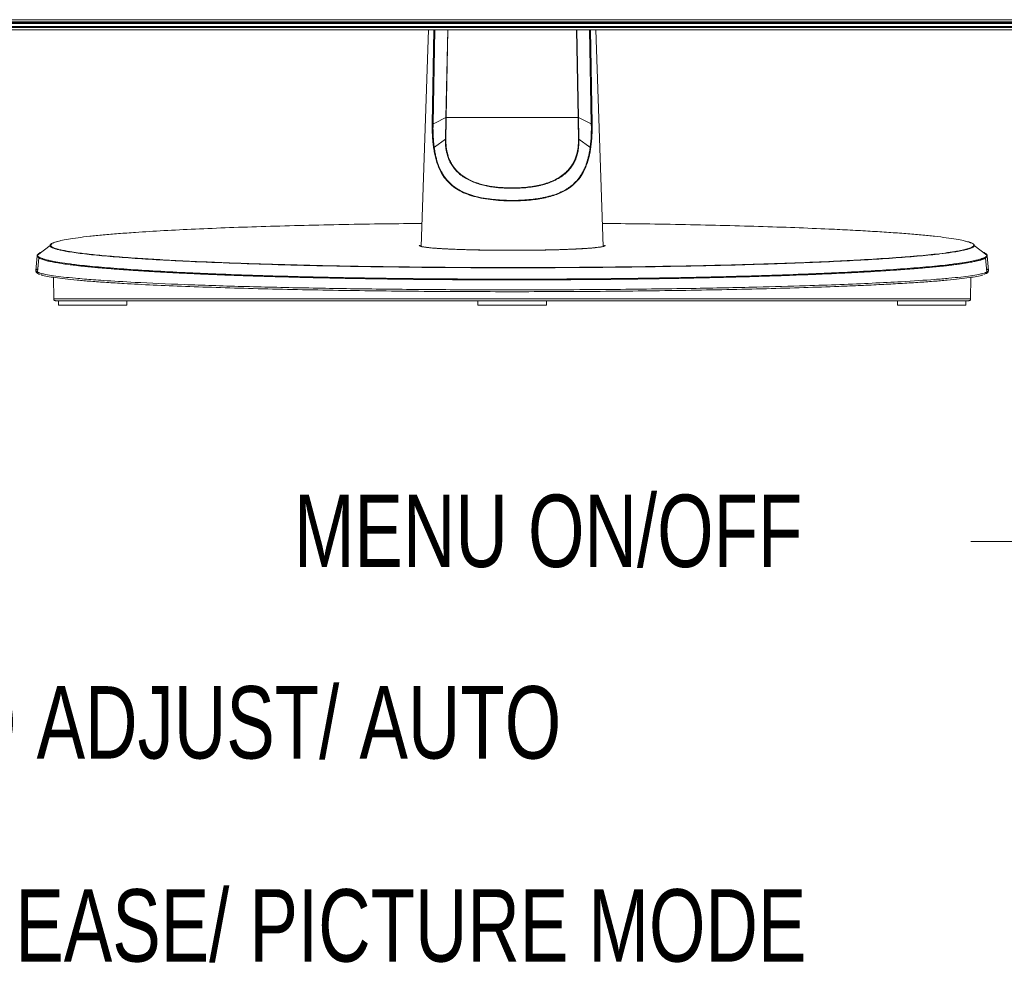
# Model space of a CAD drawing. Header units: millimetres. Extents: x 9 to 550, y 15 to 417.
# Tile 29 of 39: x 287 to 345, y 210 to 266. Entities that reach past the tile are written whole.
import ezdxf

# ---------------------------------------------------------------- set-up
doc = ezdxf.new("R2010")
doc.units = ezdxf.units.MM
doc.styles.add('SLDTEXTSTYLE0', font='TXT', dxfattribs={"width": 0.75})

msp = doc.modelspace()

# ---------------------------------------------------------------- linework, layer by layer
at = {"color": 7, "linetype": 'Continuous', "lineweight": 15}
for p, q in [((376.723, 266.156), (255.171, 266.156)), ((376.723, 266.122), (255.171, 266.122)), ((376.723, 265.948), (255.171, 265.948)), ((255.231, 266.342), (376.663, 266.342)), ((255.231, 266.222), (376.663, 266.222)), ((255.271, 266.182), (376.623, 266.182)), ((255.171, 265.89), (376.723, 265.89)), ((300.847, 265.748), (272.048, 265.748)), ((300.648, 265.742), (272.247, 265.742)), ((331.047, 265.748), (300.847, 265.748)), ((330.848, 265.742), (301.047, 265.742)), ((311.06, 265.742), (310.623, 253.088)), ((311.274, 260.247), (311.374, 265.742)), ((320.521, 265.742), (320.621, 260.247)), ((321.272, 253.088), (320.835, 265.742)), ((359.843, 265.748), (331.047, 265.748)), ((359.648, 265.742), (331.247, 265.742)), ((311.322, 260.25), (311.456, 260.318)), ((311.456, 260.318), (312.027, 260.605)), ((312.027, 260.605), (312.075, 260.63)), ((319.803, 260.634), (312.092, 260.634)), ((319.82, 260.63), (319.868, 260.605)), ((319.868, 260.605), (320.439, 260.318)), ((320.439, 260.318), (320.573, 260.25)), ((311.482, 258.94), (311.978, 259.3)), ((311.978, 259.3), (312.045, 259.349)), ((319.917, 259.3), (319.85, 259.349)), ((320.413, 258.94), (319.917, 259.3)), ((311.39, 258.873), (311.482, 258.94)), ((320.505, 258.873), (320.413, 258.94)), ((289.148, 253.31), (289.107, 253.279)), ((342.788, 253.279), (342.747, 253.31)), ((288.931, 253.143), (288.2, 252.579)), ((310.626, 253.169), (310.505, 253.141)), ((310.629, 253.105), (310.63, 253.086)), ((321.265, 253.086), (321.266, 253.105)), ((321.39, 253.141), (321.269, 253.169)), ((321.39, 253.14), (321.389, 253.135)), ((343.695, 252.579), (342.963, 253.143)), ((343.63, 252.666), (343.611, 252.683)), ((288.102, 251.679), (288.177, 252.537)), ((288.275, 252.414), (288.202, 251.582)), ((288.275, 252.415), (288.219, 251.775)), ((343.692, 251.582), (343.62, 252.414)), ((343.718, 252.537), (343.793, 251.679)), ((289.146, 250.015), (289.128, 251.28)), ((342.766, 251.28), (342.749, 250.015)), ((289.427, 249.916), (289.427, 249.656)), ((293.427, 249.656), (293.427, 249.916)), ((313.947, 249.916), (313.947, 249.656)), ((317.947, 249.656), (317.947, 249.916)), ((338.467, 249.916), (338.467, 249.656)), ((342.467, 249.656), (342.467, 249.916)), ((293.427, 249.656), (289.427, 249.656)), ((317.947, 249.656), (313.947, 249.656)), ((342.467, 249.656), (338.467, 249.656))]:
    msp.add_line(p, q, dxfattribs=at)
at = {"color": 8, "linetype": 'Continuous', "lineweight": 15}
for p, q in [((311.322, 260.25), (311.424, 265.742)), ((312.075, 260.63), (312.177, 265.742)), ((312.092, 260.634), (312.194, 265.742)), ((319.701, 265.742), (319.803, 260.634)), ((319.718, 265.742), (319.82, 260.63)), ((320.471, 265.742), (320.573, 260.25)), ((288.968, 253.155), (289.033, 253.245)), ((288.205, 252.594), (288.2, 252.579)), ((288.284, 252.679), (288.268, 252.67))]:
    msp.add_line(p, q, dxfattribs=at)
at = {"color": 7, "linetype": 'Continuous', "lineweight": 0}
msp.add_line((345.925, 235.846), (342.75, 235.846), dxfattribs=at)
at = {"color": 7, "linetype": 'Continuous', "lineweight": 15}
for points, knots in [([(300.847, 266.149), (300.839, 266.149), (300.822, 266.149), (300.795, 266.148), (300.767, 266.148), (300.738, 266.148), (300.709, 266.148), (300.68, 266.148), (300.651, 266.147), (300.624, 266.147), (300.598, 266.146), (300.575, 266.146), (300.556, 266.145), (300.54, 266.144), (300.53, 266.144), (300.529, 266.143), (300.528, 266.143)], [0, 0, 0, 0, 0.050784, 0.104701, 0.16176, 0.221968, 0.285336, 0.351875, 0.421596, 0.494513, 0.57064, 0.649992, 0.732586, 0.81844, 0.907571, 1, 1, 1, 1]), ([(300.528, 266.143), (300.528, 266.143), (300.528, 266.142), (300.531, 266.142), (300.536, 266.142), (300.542, 266.141), (300.55, 266.141), (300.559, 266.14), (300.57, 266.14), (300.582, 266.14), (300.596, 266.14), (300.61, 266.139), (300.625, 266.139), (300.641, 266.139), (300.657, 266.139), (300.674, 266.138), (300.691, 266.138), (300.709, 266.138), (300.726, 266.138), (300.744, 266.138), (300.762, 266.138), (300.779, 266.138), (300.797, 266.138), (300.814, 266.137), (300.831, 266.137), (300.842, 266.137), (300.847, 266.137)], [0, 0, 0, 0, 0.05051, 0.100271, 0.149279, 0.197533, 0.245029, 0.291763, 0.337733, 0.382936, 0.42737, 0.471032, 0.513919, 0.55603, 0.597361, 0.63791, 0.677676, 0.716656, 0.754849, 0.792252, 0.828864, 0.864683, 0.899708, 0.933936, 0.967367, 1, 1, 1, 1]), ([(301.167, 266.143), (301.167, 266.143), (301.166, 266.143), (301.163, 266.144), (301.158, 266.144), (301.152, 266.144), (301.144, 266.145), (301.134, 266.145), (301.124, 266.146), (301.112, 266.146), (301.1, 266.146), (301.086, 266.146), (301.072, 266.147), (301.058, 266.147), (301.043, 266.147), (301.028, 266.147), (301.012, 266.148), (300.996, 266.148), (300.981, 266.148), (300.965, 266.148), (300.949, 266.148), (300.934, 266.148), (300.919, 266.148), (300.904, 266.148), (300.889, 266.149), (300.875, 266.149), (300.861, 266.149), (300.852, 266.149), (300.847, 266.149)], [0, 0, 0, 0, 0.05019, 0.099421, 0.147694, 0.195014, 0.241383, 0.286804, 0.331281, 0.374816, 0.417411, 0.45907, 0.499795, 0.539589, 0.578453, 0.616389, 0.653401, 0.68949, 0.724658, 0.758907, 0.792238, 0.824654, 0.856155, 0.886744, 0.916422, 0.94519, 0.973049, 1, 1, 1, 1]), ([(300.847, 266.137), (300.856, 266.137), (300.873, 266.137), (300.898, 266.138), (300.924, 266.138), (300.951, 266.138), (300.978, 266.138), (301.004, 266.138), (301.03, 266.138), (301.054, 266.139), (301.078, 266.139), (301.099, 266.14), (301.119, 266.14), (301.136, 266.14), (301.15, 266.141), (301.16, 266.142), (301.166, 266.142), (301.167, 266.143), (301.167, 266.143)], [0, 0, 0, 0, 0.049255, 0.100305, 0.153145, 0.20777, 0.264175, 0.322353, 0.382298, 0.444003, 0.50746, 0.572662, 0.639599, 0.708264, 0.778646, 0.850737, 0.924525, 1, 1, 1, 1]), ([(331.047, 266.149), (331.039, 266.149), (331.022, 266.149), (330.995, 266.148), (330.967, 266.148), (330.938, 266.148), (330.909, 266.148), (330.88, 266.148), (330.851, 266.147), (330.824, 266.147), (330.798, 266.146), (330.775, 266.146), (330.756, 266.145), (330.74, 266.144), (330.73, 266.144), (330.729, 266.143), (330.728, 266.143)], [0, 0, 0, 0, 0.050784, 0.104701, 0.16176, 0.221968, 0.285336, 0.351875, 0.421596, 0.494513, 0.57064, 0.649992, 0.732586, 0.81844, 0.907571, 1, 1, 1, 1]), ([(330.728, 266.143), (330.728, 266.143), (330.728, 266.142), (330.731, 266.142), (330.736, 266.142), (330.742, 266.141), (330.75, 266.141), (330.759, 266.14), (330.77, 266.14), (330.782, 266.14), (330.796, 266.14), (330.81, 266.139), (330.825, 266.139), (330.841, 266.139), (330.857, 266.139), (330.874, 266.138), (330.891, 266.138), (330.909, 266.138), (330.926, 266.138), (330.944, 266.138), (330.962, 266.138), (330.979, 266.138), (330.997, 266.138), (331.014, 266.137), (331.031, 266.137), (331.042, 266.137), (331.047, 266.137)], [0, 0, 0, 0, 0.05051, 0.100271, 0.149279, 0.197533, 0.245029, 0.291763, 0.337733, 0.382936, 0.42737, 0.471032, 0.513919, 0.55603, 0.597361, 0.63791, 0.677676, 0.716656, 0.754849, 0.792252, 0.828864, 0.864683, 0.899708, 0.933936, 0.967367, 1, 1, 1, 1]), ([(331.367, 266.143), (331.367, 266.143), (331.366, 266.143), (331.363, 266.144), (331.358, 266.144), (331.352, 266.144), (331.344, 266.145), (331.334, 266.145), (331.324, 266.146), (331.312, 266.146), (331.3, 266.146), (331.286, 266.146), (331.272, 266.147), (331.258, 266.147), (331.243, 266.147), (331.228, 266.147), (331.212, 266.148), (331.196, 266.148), (331.181, 266.148), (331.165, 266.148), (331.149, 266.148), (331.134, 266.148), (331.119, 266.148), (331.104, 266.148), (331.089, 266.149), (331.075, 266.149), (331.061, 266.149), (331.052, 266.149), (331.047, 266.149)], [0, 0, 0, 0, 0.05019, 0.099421, 0.147694, 0.195014, 0.241383, 0.286804, 0.331281, 0.374816, 0.417411, 0.45907, 0.499795, 0.539589, 0.578453, 0.616389, 0.653401, 0.68949, 0.724658, 0.758907, 0.792238, 0.824654, 0.856155, 0.886744, 0.916422, 0.94519, 0.973049, 1, 1, 1, 1]), ([(331.047, 266.137), (331.056, 266.137), (331.073, 266.137), (331.098, 266.138), (331.124, 266.138), (331.151, 266.138), (331.178, 266.138), (331.204, 266.138), (331.23, 266.138), (331.254, 266.139), (331.278, 266.139), (331.299, 266.14), (331.319, 266.14), (331.336, 266.14), (331.35, 266.141), (331.36, 266.142), (331.366, 266.142), (331.367, 266.143), (331.367, 266.143)], [0, 0, 0, 0, 0.049255, 0.100305, 0.153145, 0.20777, 0.264175, 0.322353, 0.382298, 0.444003, 0.50746, 0.572662, 0.639599, 0.708264, 0.778646, 0.850737, 0.924525, 1, 1, 1, 1]), ([(300.648, 265.742), (300.657, 265.742), (300.674, 265.742), (300.708, 265.743), (300.75, 265.744), (300.8, 265.746), (300.832, 265.748), (300.847, 265.748)], [0, 0, 0, 0, 0.138216, 0.262318, 0.524095, 0.774617, 1, 1, 1, 1]), ([(301.012, 265.742), (300.981, 265.742), (300.911, 265.742), (300.799, 265.742), (300.721, 265.742), (300.683, 265.742)], [0, 0, 0, 0, 0.2817294, 0.6506937, 1, 1, 1, 1]), ([(300.847, 265.748), (300.857, 265.748), (300.873, 265.747), (300.906, 265.745), (300.946, 265.744), (300.987, 265.743), (301.021, 265.742), (301.038, 265.742), (301.047, 265.742)], [0, 0, 0, 0, 0.145088, 0.245234, 0.487297, 0.734962, 0.859801, 1, 1, 1, 1]), ([(330.848, 265.742), (330.857, 265.742), (330.874, 265.742), (330.908, 265.743), (330.95, 265.744), (331, 265.746), (331.032, 265.747), (331.047, 265.748)], [0, 0, 0, 0, 0.137723, 0.261845, 0.522794, 0.773622, 1, 1, 1, 1]), ([(331.212, 265.742), (331.181, 265.742), (331.111, 265.742), (330.999, 265.742), (330.921, 265.742), (330.883, 265.742)], [0, 0, 0, 0, 0.2817294, 0.6506937, 1, 1, 1, 1]), ([(331.047, 265.748), (331.063, 265.747), (331.096, 265.746), (331.146, 265.744), (331.187, 265.743), (331.221, 265.742), (331.238, 265.742), (331.247, 265.742)], [0, 0, 0, 0, 0.242969, 0.48639, 0.734291, 0.859545, 1, 1, 1, 1]), ([(311.353, 258.857), (311.349, 258.884), (311.341, 258.939), (311.331, 259.022), (311.322, 259.105), (311.313, 259.19), (311.305, 259.275), (311.298, 259.361), (311.292, 259.447), (311.285, 259.565), (311.278, 259.713), (311.273, 259.891), (311.272, 260.069), (311.273, 260.188), (311.274, 260.247)], [0, 0, 0, 0, 0.0612801, 0.1227172, 0.1843348, 0.2461559, 0.3082036, 0.3705, 0.4330674, 0.4959272, 0.6234572, 0.7498593, 0.8753132, 1, 1, 1, 1]), ([(311.39, 258.873), (311.387, 258.898), (311.379, 258.959), (311.366, 259.071), (311.352, 259.216), (311.339, 259.38), (311.329, 259.552), (311.322, 259.724), (311.319, 259.899), (311.318, 260.074), (311.321, 260.191), (311.322, 260.25)], [0, 0, 0, 0, 0.056123, 0.139474, 0.250056, 0.378649, 0.500129, 0.625166, 0.750173, 0.875129, 1, 1, 1, 1]), ([(312.045, 259.349), (312.046, 259.381), (312.048, 259.449), (312.05, 259.554), (312.053, 259.665), (312.055, 259.783), (312.058, 259.908), (312.061, 260.039), (312.064, 260.177), (312.068, 260.322), (312.071, 260.473), (312.073, 260.577), (312.075, 260.63)], [0, 0, 0, 0, 0.078732, 0.162206, 0.250418, 0.343366, 0.441041, 0.543437, 0.650543, 0.762349, 0.878839, 1, 1, 1, 1]), ([(319.82, 260.63), (319.821, 260.595), (319.822, 260.526), (319.825, 260.423), (319.827, 260.324), (319.829, 260.228), (319.831, 260.134), (319.833, 260.043), (319.835, 259.955), (319.837, 259.869), (319.839, 259.787), (319.841, 259.707), (319.843, 259.63), (319.845, 259.556), (319.846, 259.484), (319.848, 259.416), (319.849, 259.371), (319.85, 259.349)], [0, 0, 0, 0, 0.080254, 0.158583, 0.234982, 0.309446, 0.381972, 0.452556, 0.521194, 0.587885, 0.652625, 0.715412, 0.776245, 0.835121, 0.892039, 0.946999, 1, 1, 1, 1]), ([(320.573, 260.25), (320.573, 260.223), (320.575, 260.156), (320.576, 260.039), (320.576, 259.888), (320.572, 259.721), (320.566, 259.548), (320.556, 259.378), (320.543, 259.208), (320.526, 259.039), (320.512, 258.928), (320.505, 258.873)], [0, 0, 0, 0, 0.058685, 0.141964, 0.249853, 0.38048, 0.499875, 0.624919, 0.749969, 0.875009, 1, 1, 1, 1]), ([(320.621, 260.247), (320.621, 260.218), (320.622, 260.159), (320.623, 260.07), (320.622, 259.981), (320.621, 259.892), (320.619, 259.803), (320.616, 259.713), (320.612, 259.624), (320.607, 259.506), (320.597, 259.361), (320.582, 259.19), (320.564, 259.021), (320.549, 258.912), (320.542, 258.857)], [0, 0, 0, 0, 0.062259, 0.124688, 0.18731, 0.250147, 0.313223, 0.376559, 0.440177, 0.504102, 0.629515, 0.75385, 0.877284, 1, 1, 1, 1]), ([(320.621, 260.247), (320.616, 260.248), (320.609, 260.249), (320.593, 260.25), (320.583, 260.25), (320.573, 260.25)], [0, 0, 0, 0, 0.5, 0.5, 1, 1, 1, 1]), ([(319.85, 259.349), (319.85, 259.324), (319.851, 259.275), (319.85, 259.202), (319.848, 259.129), (319.844, 259.057), (319.838, 258.968), (319.824, 258.836), (319.8, 258.678), (319.766, 258.52), (319.716, 258.341), (319.637, 258.13), (319.534, 257.929), (319.436, 257.774), (319.321, 257.616), (319.146, 257.422), (318.885, 257.203), (318.623, 257.039), (318.386, 256.923), (318.199, 256.844), (318.011, 256.774), (317.828, 256.715), (317.645, 256.665), (317.459, 256.624), (317.264, 256.588), (316.99, 256.547), (316.628, 256.508), (316.177, 256.484), (315.718, 256.485), (315.339, 256.506), (315.05, 256.531), (314.856, 256.553), (314.677, 256.578), (314.51, 256.609), (314.345, 256.645), (314.121, 256.701), (313.841, 256.785), (313.518, 256.913), (313.219, 257.068), (312.955, 257.247), (312.725, 257.447), (312.531, 257.667), (312.37, 257.907), (312.25, 258.149), (312.142, 258.448), (312.089, 258.696), (312.063, 258.907), (312.052, 259.021), (312.044, 259.172), (312.045, 259.286), (312.045, 259.349)], [0, 0, 0, 0, 0.006438, 0.012878, 0.01932, 0.025761, 0.032201, 0.043304, 0.061605, 0.075926, 0.08829, 0.114019, 0.140206, 0.153968, 0.167722, 0.197587, 0.230798, 0.266897, 0.285691, 0.304465, 0.322718, 0.339989, 0.355825, 0.3727, 0.389323, 0.406725, 0.443256, 0.480822, 0.519008, 0.55719, 0.575181, 0.591701, 0.606339, 0.621081, 0.635344, 0.650158, 0.681266, 0.713185, 0.744865, 0.775546, 0.80472, 0.833946, 0.861704, 0.889497, 0.912388, 0.952449, 0.959654, 0.969981, 0.983433, 1, 1, 1, 1]), ([(319.824, 259.35), (319.824, 259.331), (319.825, 259.283), (319.824, 259.197), (319.819, 259.083), (319.807, 258.931), (319.784, 258.756), (319.75, 258.589), (319.703, 258.407), (319.623, 258.172), (319.464, 257.855), (319.245, 257.567), (318.982, 257.318), (318.708, 257.118), (318.383, 256.944), (318.021, 256.798), (317.637, 256.685), (317.221, 256.601), (316.804, 256.546), (316.377, 256.515), (315.947, 256.505), (315.518, 256.515), (315.022, 256.551), (314.571, 256.617), (314.174, 256.71), (313.79, 256.826), (313.433, 256.978), (313.112, 257.172), (312.819, 257.393), (312.562, 257.666), (312.369, 257.973), (312.245, 258.24), (312.164, 258.496), (312.117, 258.724), (312.092, 258.896), (312.079, 259.034), (312.072, 259.164), (312.07, 259.264), (312.07, 259.324), (312.071, 259.35)], [0, 0, 0, 0, 0.005121, 0.012781, 0.022979, 0.035715, 0.053888, 0.071427, 0.083484, 0.10706, 0.142608, 0.186855, 0.213909, 0.249662, 0.285395, 0.318161, 0.356918, 0.392297, 0.428371, 0.464164, 0.500026, 0.535887, 0.571682, 0.625233, 0.652053, 0.678889, 0.732473, 0.759285, 0.786109, 0.839581, 0.869874, 0.892938, 0.925418, 0.946414, 0.957998, 0.973214, 0.9841, 0.993029, 1, 1, 1, 1]), ([(320.542, 258.857), (320.537, 258.827), (320.528, 258.766), (320.513, 258.676), (320.497, 258.588), (320.479, 258.5), (320.461, 258.413), (320.441, 258.327), (320.419, 258.243), (320.396, 258.159), (320.345, 257.983), (320.253, 257.723), (320.086, 257.373), (319.862, 257.03), (319.564, 256.709), (319.237, 256.462), (318.897, 256.271), (318.56, 256.127), (318.188, 256.006), (317.785, 255.91), (317.352, 255.836), (316.9, 255.784), (316.43, 255.754), (315.894, 255.743), (315.305, 255.759), (314.687, 255.814), (314.106, 255.907), (313.575, 256.041), (313.102, 256.218), (312.687, 256.44), (312.331, 256.709), (312.033, 257.03), (311.81, 257.372), (311.642, 257.723), (311.543, 258.003), (311.48, 258.225), (311.442, 258.378), (311.408, 258.534), (311.378, 258.694), (311.361, 258.802), (311.353, 258.857)], [0, 0, 0, 0, 0.007056, 0.014095, 0.021121, 0.028137, 0.035146, 0.042152, 0.049158, 0.056168, 0.063184, 0.093876, 0.124468, 0.162691, 0.201293, 0.240863, 0.270397, 0.300939, 0.331886, 0.364296, 0.397316, 0.431157, 0.464848, 0.49994, 0.546868, 0.592117, 0.635823, 0.679075, 0.72006, 0.759153, 0.79868, 0.837246, 0.87544, 0.90605, 0.93676, 0.949393, 0.962014, 0.974642, 0.987298, 1, 1, 1, 1]), ([(320.505, 258.873), (320.5, 258.843), (320.492, 258.783), (320.479, 258.697), (320.465, 258.615), (320.45, 258.538), (320.436, 258.465), (320.421, 258.397), (320.406, 258.333), (320.392, 258.274), (320.377, 258.218), (320.364, 258.167), (320.35, 258.12), (320.337, 258.076), (320.325, 258.037), (320.297, 257.948), (320.255, 257.829), (320.181, 257.646), (320.09, 257.454), (319.938, 257.197), (319.725, 256.921), (319.483, 256.691), (319.268, 256.527), (319.038, 256.379), (318.724, 256.221), (318.312, 256.072), (317.944, 255.977), (317.64, 255.916), (317.329, 255.865), (316.93, 255.817), (316.441, 255.785), (315.894, 255.774), (315.4, 255.787), (314.919, 255.823), (314.572, 255.864), (314.105, 255.941), (313.642, 256.05), (313.231, 256.201), (312.942, 256.335), (312.71, 256.468), (312.381, 256.707), (312.134, 256.961), (311.958, 257.206), (311.88, 257.328), (311.805, 257.459), (311.734, 257.602), (311.628, 257.85), (311.557, 258.068), (311.507, 258.257), (311.491, 258.324), (311.469, 258.419), (311.443, 258.542), (311.415, 258.696), (311.399, 258.811), (311.39, 258.873)], [0, 0, 0, 0, 0.0070981, 0.0138894, 0.0203727, 0.0265474, 0.0324127, 0.0379683, 0.0432139, 0.0481491, 0.0527739, 0.0570881, 0.0610917, 0.0647844, 0.0681663, 0.0712372, 0.0878697, 0.0997356, 0.1213102, 0.1424801, 0.178149, 0.213846, 0.2316976, 0.2495407, 0.2852131, 0.3209632, 0.3567834, 0.3747034, 0.3926129, 0.42841, 0.4642232, 0.5000549, 0.5474346, 0.5716893, 0.6062091, 0.6253955, 0.6790935, 0.7172643, 0.7326892, 0.7594428, 0.7862108, 0.8397045, 0.8536685, 0.8664546, 0.8779123, 0.8931705, 0.9077652, 0.9465868, 0.9498471, 0.9553667, 0.9631448, 0.9731794, 0.9854669, 1, 1, 1, 1]), ([(289.033, 253.245), (289.034, 253.245), (289.056, 253.276), (289.22, 253.336), (289.532, 253.425), (289.983, 253.512), (290.549, 253.597), (291.231, 253.68), (292.024, 253.76), (292.923, 253.836), (294.085, 253.921), (295.563, 254.012), (297.403, 254.104), (299.399, 254.187), (301.528, 254.259), (303.768, 254.32), (306.099, 254.37), (308.403, 254.408), (309.946, 254.425), (310.67, 254.432)], [0, 0, 0, 0, 0.000516, 0.05096, 0.101439, 0.151823, 0.202295, 0.252685, 0.30291, 0.353319, 0.403838, 0.479493, 0.555163, 0.630775, 0.706388, 0.782034, 0.857693, 0.933322, 1, 1, 1, 1]), ([(321.225, 254.432), (321.948, 254.425), (323.491, 254.408), (325.796, 254.37), (328.127, 254.32), (330.367, 254.259), (332.496, 254.187), (334.271, 254.113), (335.722, 254.043), (336.891, 253.978), (337.976, 253.909), (338.972, 253.836), (339.871, 253.76), (340.664, 253.68), (341.346, 253.597), (341.911, 253.512), (342.363, 253.425), (342.675, 253.336), (342.839, 253.276), (342.861, 253.245), (342.861, 253.245)], [0, 0, 0, 0, 0.066676, 0.142303, 0.217959, 0.293604, 0.369214, 0.444824, 0.495329, 0.545829, 0.596177, 0.646691, 0.697098, 0.747324, 0.797709, 0.848179, 0.898564, 0.949038, 0.999482, 1, 1, 1, 1]), ([(289.524, 253.416), (289.522, 253.415), (289.464, 253.403), (289.357, 253.376), (289.203, 253.331), (289.069, 253.279), (288.98, 253.226), (288.937, 253.181), (288.933, 253.154), (288.931, 253.143)], [0, 0, 0, 0, 0.0049467, 0.1404113, 0.306273, 0.5025303, 0.709839, 0.8756702, 1, 1, 1, 1]), ([(342.963, 253.143), (342.962, 253.152), (342.959, 253.174), (342.931, 253.211), (342.869, 253.255), (342.77, 253.302), (342.645, 253.345), (342.513, 253.382), (342.42, 253.405), (342.371, 253.416), (342.368, 253.417)], [0, 0, 0, 0, 0.1022614, 0.2361575, 0.4016741, 0.5832052, 0.7410373, 0.8775288, 0.9926796, 1, 1, 1, 1]), ([(288.284, 252.683), (288.266, 252.67), (288.231, 252.643), (288.213, 252.61), (288.204, 252.593)], [0, 0, 0, 0, 0.4998343, 1, 1, 1, 1]), ([(288.435, 252.754), (288.41, 252.745), (288.343, 252.72), (288.306, 252.695), (288.284, 252.679)], [0, 0, 0, 0, 0.378543, 1, 1, 1, 1]), ([(288.931, 253.143), (288.931, 253.139), (288.932, 253.131), (288.935, 253.119), (288.941, 253.106), (288.951, 253.092), (288.965, 253.077), (288.984, 253.061), (289.009, 253.045), (289.04, 253.027), (289.12, 252.988), (289.265, 252.938), (289.52, 252.874), (289.823, 252.812), (290.214, 252.747), (290.684, 252.681), (291.382, 252.598), (292.411, 252.499), (293.873, 252.389), (295.537, 252.287), (297.584, 252.183), (300.059, 252.084), (302.982, 251.996), (306.077, 251.926), (308.814, 251.884), (312.097, 251.849), (316, 251.832), (319.712, 251.849), (322.175, 251.874), (323.804, 251.895), (326.608, 251.94), (329.676, 252.015), (332.516, 252.111), (334.515, 252.193), (336.358, 252.287), (338.022, 252.389), (339.483, 252.499), (340.411, 252.588), (341.129, 252.671), (341.617, 252.736), (342.072, 252.812), (342.375, 252.874), (342.63, 252.938), (342.784, 252.992), (342.871, 253.036), (342.911, 253.062), (342.937, 253.085), (342.953, 253.106), (342.962, 253.126), (342.963, 253.137), (342.963, 253.143)], [0, 0, 0, 0, 0.002544, 0.00532, 0.008329, 0.01157, 0.015044, 0.01875, 0.022688, 0.026859, 0.031261, 0.049707, 0.062527, 0.077021, 0.093801, 0.109435, 0.125062, 0.156286, 0.187526, 0.218795, 0.250069, 0.29172, 0.333381, 0.375058, 0.416717, 0.439547, 0.500012, 0.562465, 0.578093, 0.593721, 0.624973, 0.687439, 0.718686, 0.749935, 0.781209, 0.812479, 0.843719, 0.874943, 0.882827, 0.9062, 0.923024, 0.937474, 0.950404, 0.968739, 0.975296, 0.981315, 0.986794, 0.991735, 0.996137, 1, 1, 1, 1]), ([(342.927, 253.155), (342.927, 253.152), (342.926, 253.145), (342.923, 253.133), (342.917, 253.12), (342.906, 253.104), (342.89, 253.087), (342.866, 253.068), (342.833, 253.047), (342.79, 253.024), (342.689, 252.981), (342.502, 252.922), (342.187, 252.851), (341.786, 252.778), (341.273, 252.704), (340.642, 252.629), (339.966, 252.56), (339.234, 252.496), (338.135, 252.411), (336.899, 252.332), (335.545, 252.259), (334.118, 252.19), (331.444, 252.081), (327.195, 251.96), (322.592, 251.887), (318.811, 251.858), (314.996, 251.848), (311.285, 251.867), (308.034, 251.908), (305.303, 251.955), (302.78, 252.014), (300.301, 252.092), (298.531, 252.158), (296.867, 252.232), (295.363, 252.311), (293.945, 252.399), (292.675, 252.493), (291.546, 252.596), (290.75, 252.687), (290.238, 252.759), (289.901, 252.815), (289.63, 252.868), (289.409, 252.92), (289.216, 252.977), (289.099, 253.025), (289.03, 253.067), (288.998, 253.093), (288.979, 253.116), (288.969, 253.136), (288.968, 253.149), (288.968, 253.155)], [0, 0, 0, 0, 0.002252, 0.004934, 0.008045, 0.011585, 0.015554, 0.019952, 0.02478, 0.030036, 0.03572, 0.054977, 0.071446, 0.086046, 0.107176, 0.126431, 0.142879, 0.160727, 0.178582, 0.214309, 0.232189, 0.250065, 0.285779, 0.357139, 0.428505, 0.464229, 0.499957, 0.571328, 0.602797, 0.62492, 0.678495, 0.705291, 0.732079, 0.758878, 0.785692, 0.810344, 0.83928, 0.866045, 0.892819, 0.908865, 0.919618, 0.933346, 0.946419, 0.956849, 0.97321, 0.979772, 0.985733, 0.991091, 0.995847, 1, 1, 1, 1]), ([(310.505, 253.141), (310.504, 253.122), (310.541, 253.104), (310.647, 253.076), (310.692, 253.067), (310.798, 253.049), (310.86, 253.04), (311.068, 253.015), (311.239, 252.999), (311.491, 252.979), (311.543, 252.975), (311.651, 252.968), (311.706, 252.964), (311.876, 252.954), (311.996, 252.947), (312.246, 252.934), (312.377, 252.928), (312.651, 252.917), (312.794, 252.911), (313.234, 252.896), (313.541, 252.888), (314.022, 252.877), (314.186, 252.874), (314.52, 252.869), (314.689, 252.867), (315.196, 252.862), (315.538, 252.86), (316.058, 252.859), (316.233, 252.86), (316.578, 252.861), (316.749, 252.862), (317.258, 252.867), (317.59, 252.872), (317.997, 252.88), (318.078, 252.882), (318.238, 252.886), (318.317, 252.887), (318.551, 252.894), (318.702, 252.898), (318.997, 252.908), (319.14, 252.913), (319.417, 252.924), (319.552, 252.93), (319.941, 252.949), (320.173, 252.963), (320.482, 252.985), (320.578, 252.993), (320.757, 253.009), (320.84, 253.017), (321.061, 253.043), (321.174, 253.06), (321.294, 253.088), (321.326, 253.097), (321.371, 253.116), (321.384, 253.125), (321.389, 253.135)], [0, 0, 0, 0, 0.0625, 0.0625, 0.09375, 0.09375, 0.125, 0.125, 0.1875, 0.1875, 0.203125, 0.203125, 0.21875, 0.21875, 0.25, 0.25, 0.28125, 0.28125, 0.3125, 0.3125, 0.375, 0.375, 0.40625, 0.40625, 0.4375, 0.4375, 0.5, 0.5, 0.53125, 0.53125, 0.5625, 0.5625, 0.625, 0.625, 0.640625, 0.640625, 0.65625, 0.65625, 0.6875, 0.6875, 0.71875, 0.71875, 0.75, 0.75, 0.8125, 0.8125, 0.84375, 0.84375, 0.875, 0.875, 0.9375, 0.9375, 0.96875, 0.96875, 1, 1, 1, 1]), ([(310.624, 253.088), (310.625, 253.087), (310.637, 253.084), (310.677, 253.075), (310.739, 253.063), (310.825, 253.049), (310.941, 253.033), (311.102, 253.014), (311.305, 252.995), (311.513, 252.979), (311.757, 252.963), (312.029, 252.949), (312.354, 252.932), (312.68, 252.916), (313.033, 252.903), (313.394, 252.893), (313.83, 252.883), (314.309, 252.874), (314.834, 252.867), (315.353, 252.862), (315.893, 252.86), (316.432, 252.861), (316.954, 252.865), (317.484, 252.873), (317.954, 252.881), (318.361, 252.89), (318.681, 252.897), (318.92, 252.905), (319.108, 252.912), (319.254, 252.919), (319.446, 252.928), (319.606, 252.935), (319.725, 252.941), (319.77, 252.944), (319.893, 252.95), (320.063, 252.959), (320.285, 252.972), (320.469, 252.985), (320.646, 253), (320.813, 253.017), (320.988, 253.037), (321.144, 253.061), (321.241, 253.078), (321.269, 253.087), (321.27, 253.088)], [0, 0, 0, 0, 0.002014, 0.013308, 0.035378, 0.049545, 0.068957, 0.099875, 0.125866, 0.150752, 0.174915, 0.206142, 0.232372, 0.264831, 0.290511, 0.318846, 0.349315, 0.388797, 0.422574, 0.459743, 0.49614, 0.532966, 0.570036, 0.603555, 0.644106, 0.671137, 0.694207, 0.717801, 0.728168, 0.740321, 0.754249, 0.777653, 0.783039, 0.787222, 0.790204, 0.817947, 0.837516, 0.860827, 0.880953, 0.90405, 0.930092, 0.96399, 0.997785, 1, 1, 1, 1]), ([(343.695, 252.579), (343.693, 252.589), (343.688, 252.612), (343.656, 252.652), (343.587, 252.699), (343.52, 252.735), (343.467, 252.753), (343.464, 252.754)], [0, 0, 0, 0, 0.172716, 0.398715, 0.678059, 0.984511, 1, 1, 1, 1]), ([(288.205, 252.593), (288.203, 252.591), (288.19, 252.58), (288.182, 252.561), (288.178, 252.544), (288.177, 252.537)], [0, 0, 0, 0, 0.092736, 0.609376, 1, 1, 1, 1]), ([(288.2, 252.579), (288.193, 252.574), (288.188, 252.568), (288.18, 252.553), (288.177, 252.545), (288.177, 252.537)], [0, 0, 0, 0, 0.5, 0.5, 1, 1, 1, 1]), ([(288.177, 252.537), (288.177, 252.53), (288.177, 252.513), (288.19, 252.482), (288.229, 252.44), (288.3, 252.396), (288.396, 252.353), (288.499, 252.317), (288.617, 252.282), (288.771, 252.242), (288.985, 252.194), (289.293, 252.136), (289.668, 252.076), (290.073, 252.021), (290.375, 251.984), (290.561, 251.963), (290.648, 251.953), (290.743, 251.943), (290.846, 251.931), (290.958, 251.92), (291.124, 251.903), (291.321, 251.883), (291.524, 251.864), (291.649, 251.853), (291.71, 251.847), (291.728, 251.846), (291.733, 251.845), (291.736, 251.845), (291.736, 251.845), (291.737, 251.845), (291.737, 251.845), (291.737, 251.845), (291.737, 251.845), (291.737, 251.845), (291.737, 251.845), (291.737, 251.845), (291.866, 251.845), (292.055, 251.811), (292.415, 251.789), (292.777, 251.759), (293.125, 251.733), (293.462, 251.709), (293.812, 251.685), (294.198, 251.66), (294.613, 251.635), (295.006, 251.612), (295.388, 251.59), (295.69, 251.573), (295.933, 251.561), (296.115, 251.551), (296.295, 251.542), (296.473, 251.533), (296.648, 251.525), (296.833, 251.516), (297.042, 251.506), (297.307, 251.494), (297.648, 251.478), (298.084, 251.459), (298.566, 251.439), (299.025, 251.421), (299.428, 251.406), (299.783, 251.393), (300.131, 251.381), (300.47, 251.369), (300.793, 251.359), (301.059, 251.35), (301.292, 251.343), (301.577, 251.334), (301.997, 251.321), (302.575, 251.305), (303.193, 251.288), (303.787, 251.273), (304.308, 251.261), (304.805, 251.25), (305.292, 251.239), (305.882, 251.227), (306.573, 251.214), (307.367, 251.201), (308.116, 251.189), (308.861, 251.179), (309.653, 251.169), (310.487, 251.16), (311.302, 251.152), (312.075, 251.146), (312.891, 251.141), (313.766, 251.137), (314.617, 251.134), (315.34, 251.133), (315.875, 251.133), (316.314, 251.133), (316.745, 251.133), (317.266, 251.134), (317.875, 251.136), (318.532, 251.139), (319.42, 251.143), (320.481, 251.151), (321.431, 251.16), (322.082, 251.167), (322.503, 251.172), (323.022, 251.179), (323.658, 251.187), (324.36, 251.198), (325.051, 251.209), (325.678, 251.221), (326.282, 251.233), (326.876, 251.245), (327.451, 251.258), (328.028, 251.271), (328.681, 251.288), (329.427, 251.308), (330.171, 251.329), (330.823, 251.349), (331.403, 251.368), (332.037, 251.39), (332.811, 251.419), (333.647, 251.452), (334.414, 251.485), (334.938, 251.51), (335.285, 251.526), (335.507, 251.537), (335.736, 251.549), (335.97, 251.561), (336.21, 251.574), (336.456, 251.587), (336.707, 251.601), (337.113, 251.624), (337.605, 251.654), (338.112, 251.687), (338.438, 251.71), (338.682, 251.727), (338.919, 251.744), (339.21, 251.766), (339.525, 251.791), (339.85, 251.818), (340.186, 251.847), (340.51, 251.877), (340.802, 251.906), (341.045, 251.931), (341.244, 251.952), (341.443, 251.975), (341.653, 252), (341.884, 252.03), (342.108, 252.06), (342.336, 252.094), (342.548, 252.128), (342.732, 252.16), (342.875, 252.188), (342.988, 252.211), (343.075, 252.231), (343.148, 252.248), (343.216, 252.265), (343.284, 252.284), (343.351, 252.303), (343.415, 252.324), (343.476, 252.345), (343.532, 252.368), (343.603, 252.401), (343.665, 252.438), (343.689, 252.468), (343.698, 252.479)], [0, 0, 0, 0, 0.004402, 0.01114, 0.020214, 0.031623, 0.039992, 0.048054, 0.05581, 0.063259, 0.07462, 0.087709, 0.102361, 0.115579, 0.126526, 0.128699, 0.131056, 0.133598, 0.136324, 0.139234, 0.142328, 0.148941, 0.153779, 0.156841, 0.157707, 0.157973, 0.158074, 0.158108, 0.15812, 0.158125, 0.158127, 0.158128, 0.158129, 0.158129, 0.158129, 0.158129, 0.158129, 0.165532, 0.173053, 0.180691, 0.188446, 0.194066, 0.200574, 0.208532, 0.215649, 0.223123, 0.2294, 0.235457, 0.238541, 0.241565, 0.244528, 0.247431, 0.250273, 0.253054, 0.256346, 0.260287, 0.265616, 0.272336, 0.280444, 0.287546, 0.292885, 0.29821, 0.30308, 0.30794, 0.312789, 0.316788, 0.319184, 0.322581, 0.328699, 0.336613, 0.346322, 0.353775, 0.360485, 0.367025, 0.373395, 0.379596, 0.389992, 0.400132, 0.410016, 0.418452, 0.428263, 0.43974, 0.449569, 0.458525, 0.468324, 0.479664, 0.490703, 0.499534, 0.506156, 0.510331, 0.5156, 0.521961, 0.529414, 0.537961, 0.546081, 0.562095, 0.577134, 0.581384, 0.586391, 0.592895, 0.600895, 0.610391, 0.619536, 0.627307, 0.634538, 0.642963, 0.650514, 0.657169, 0.66588, 0.67671, 0.68746, 0.696535, 0.703994, 0.712054, 0.723793, 0.7379, 0.749609, 0.759292, 0.762759, 0.766367, 0.770114, 0.774003, 0.778032, 0.782201, 0.786511, 0.790961, 0.803491, 0.812945, 0.819324, 0.822306, 0.827316, 0.833497, 0.840111, 0.847155, 0.854702, 0.862835, 0.870019, 0.876256, 0.881543, 0.885883, 0.892649, 0.8996, 0.906736, 0.914058, 0.922916, 0.93004, 0.936228, 0.94148, 0.945795, 0.949174, 0.95306, 0.957158, 0.961467, 0.965987, 0.970719, 0.975663, 0.980817, 0.992467, 1, 1, 1, 1]), ([(288.2, 252.579), (288.2, 252.575), (288.199, 252.568), (288.202, 252.555), (288.206, 252.541), (288.215, 252.526), (288.228, 252.51), (288.245, 252.493), (288.269, 252.475), (288.3, 252.455), (288.377, 252.414), (288.521, 252.359), (288.774, 252.29), (289.083, 252.223), (289.517, 252.145), (290.009, 252.074), (290.732, 251.985), (291.719, 251.885), (293.214, 251.767), (294.919, 251.657), (296.729, 251.561), (298.772, 251.471), (300.973, 251.393), (303.383, 251.324), (306.587, 251.251), (309.946, 251.203), (313.371, 251.179), (315.945, 251.173), (318.515, 251.179), (321.941, 251.203), (325.301, 251.251), (328.506, 251.324), (330.915, 251.392), (333.115, 251.471), (335.16, 251.56), (336.972, 251.657), (338.678, 251.767), (339.928, 251.866), (340.807, 251.949), (341.346, 252.007), (341.887, 252.074), (342.378, 252.145), (342.812, 252.223), (343.121, 252.29), (343.374, 252.359), (343.527, 252.417), (343.611, 252.464), (343.65, 252.493), (343.675, 252.518), (343.689, 252.541), (343.695, 252.561), (343.695, 252.573), (343.695, 252.579)], [0, 0, 0, 0, 0.002413, 0.00509, 0.008031, 0.011237, 0.014708, 0.018444, 0.022445, 0.026712, 0.031245, 0.049232, 0.062492, 0.076678, 0.093748, 0.114091, 0.124989, 0.156198, 0.187427, 0.218686, 0.24995, 0.277178, 0.31243, 0.344387, 0.374951, 0.437404, 0.469324, 0.499929, 0.530626, 0.562453, 0.624909, 0.655591, 0.687442, 0.722682, 0.749945, 0.781225, 0.8125, 0.843745, 0.859534, 0.874981, 0.886, 0.906234, 0.923336, 0.937498, 0.950813, 0.968752, 0.975478, 0.981595, 0.987105, 0.992009, 0.996307, 1, 1, 1, 1]), ([(343.718, 252.537), (343.717, 252.544), (343.713, 252.561), (343.705, 252.579), (343.692, 252.591), (343.691, 252.592)], [0, 0, 0, 0, 0.370529, 0.934097, 1, 1, 1, 1]), ([(343.718, 252.537), (343.717, 252.545), (343.715, 252.553), (343.707, 252.568), (343.701, 252.574), (343.695, 252.579)], [0, 0, 0, 0, 0.5, 0.5, 1, 1, 1, 1]), ([(288.102, 251.679), (288.102, 251.672), (288.101, 251.658), (288.104, 251.643), (288.107, 251.637), (288.107, 251.637)], [0, 0, 0, 0, 0.5088497, 0.9990515, 1, 1, 1, 1]), ([(343.793, 251.679), (343.793, 251.676), (343.793, 251.67), (343.791, 251.66), (343.786, 251.648), (343.776, 251.635), (343.755, 251.616), (343.717, 251.592), (343.657, 251.566), (343.58, 251.538), (343.449, 251.498), (343.194, 251.441), (342.621, 251.347), (341.755, 251.249), (340.392, 251.133), (338.434, 251.003), (335.823, 250.882), (332.906, 250.78), (330.048, 250.7), (326.246, 250.624), (321.446, 250.564), (316.483, 250.543), (311.795, 250.557), (307.717, 250.595), (303.79, 250.658), (300.094, 250.744), (296.748, 250.854), (294.062, 250.974), (292.188, 251.086), (291.09, 251.167), (290.062, 251.258), (289.272, 251.347), (288.7, 251.441), (288.446, 251.499), (288.314, 251.538), (288.237, 251.566), (288.178, 251.592), (288.135, 251.619), (288.111, 251.643), (288.102, 251.662), (288.102, 251.674), (288.102, 251.679)], [0, 0, 0, 0, 0.00229, 0.004999, 0.008128, 0.011677, 0.015646, 0.024381, 0.031293, 0.037264, 0.046937, 0.062579, 0.083683, 0.125105, 0.146363, 0.188034, 0.25007, 0.280637, 0.320914, 0.370894, 0.430574, 0.499952, 0.549942, 0.599928, 0.649909, 0.699889, 0.749871, 0.798577, 0.835659, 0.861102, 0.874895, 0.916441, 0.937421, 0.953063, 0.962773, 0.968707, 0.975641, 0.984354, 0.990744, 0.995959, 1, 1, 1, 1]), ([(288.106, 251.638), (288.118, 251.607), (288.14, 251.55), (288.243, 251.488), (288.332, 251.458), (288.356, 251.45)], [0, 0, 0, 0, 0.461936, 0.854371, 1, 1, 1, 1]), ([(288.114, 251.707), (288.12, 251.714), (288.134, 251.731), (288.17, 251.754), (288.206, 251.769), (288.219, 251.775)], [0, 0, 0, 0, 0.31663, 0.757019, 1, 1, 1, 1]), ([(343.513, 251.445), (343.545, 251.456), (343.647, 251.489), (343.756, 251.553), (343.777, 251.609), (343.788, 251.638)], [0, 0, 0, 0, 0.175956, 0.560858, 1, 1, 1, 1]), ([(343.788, 251.637), (343.788, 251.637), (343.791, 251.643), (343.793, 251.658), (343.793, 251.672), (343.793, 251.679)], [0, 0, 0, 0, 0.000949, 0.49115, 1, 1, 1, 1]), ([(288.421, 251.428), (288.432, 251.423), (288.504, 251.393), (288.766, 251.338), (289.211, 251.262), (289.794, 251.188), (290.493, 251.117), (291.305, 251.048), (292.225, 250.982), (293.416, 250.908), (294.934, 250.829), (296.826, 250.749), (298.879, 250.678), (301.071, 250.615), (303.379, 250.562), (305.782, 250.518), (308.259, 250.484), (310.792, 250.46), (313.36, 250.445), (315.947, 250.44), (318.534, 250.445), (321.103, 250.46), (323.636, 250.484), (326.113, 250.518), (328.516, 250.562), (330.824, 250.615), (333.016, 250.678), (334.842, 250.741), (336.335, 250.803), (337.536, 250.859), (338.65, 250.919), (339.67, 250.982), (340.59, 251.048), (341.402, 251.117), (342.101, 251.188), (342.684, 251.262), (343.127, 251.338), (343.38, 251.39), (343.446, 251.417), (343.449, 251.418)], [0, 0, 0, 0, 0.003847, 0.02647, 0.049049, 0.071659, 0.094308, 0.11689, 0.139497, 0.162151, 0.196067, 0.229985, 0.263905, 0.297826, 0.331749, 0.365674, 0.399602, 0.433534, 0.467469, 0.501405, 0.535341, 0.569276, 0.603207, 0.637135, 0.67106, 0.704983, 0.738905, 0.772825, 0.795485, 0.818108, 0.840675, 0.863328, 0.885935, 0.908518, 0.931166, 0.953776, 0.976356, 0.998978, 1, 1, 1, 1]), ([(289.146, 250.015), (289.146, 250.015), (289.196, 250.015), (289.393, 250.015), (289.54, 250.015), (290.118, 250.015), (290.689, 250.015), (291.792, 250.015), (292.2, 250.015), (293.094, 250.015), (293.579, 250.015), (295.135, 250.015), (296.305, 250.015), (298.846, 250.015), (300.217, 250.015), (302.385, 250.015), (303.126, 250.015), (304.638, 250.015), (305.409, 250.015), (307.757, 250.015), (309.368, 250.015), (312.635, 250.015), (314.291, 250.015), (317.604, 250.015), (319.26, 250.015), (322.526, 250.015), (324.137, 250.015), (327.268, 250.015), (328.787, 250.015), (331.678, 250.015), (333.049, 250.015), (335.59, 250.015), (336.76, 250.015), (338.316, 250.015), (338.801, 250.015), (339.694, 250.015), (340.103, 250.015), (341.206, 250.015), (341.777, 250.015), (342.355, 250.015), (342.502, 250.015), (342.699, 250.015), (342.749, 250.015), (342.749, 250.015)], [0, 0, 0, 0, 0.03125, 0.03125, 0.0625, 0.0625, 0.125, 0.125, 0.15625, 0.15625, 0.1875, 0.1875, 0.25, 0.25, 0.3125, 0.3125, 0.34375, 0.34375, 0.375, 0.375, 0.4375, 0.4375, 0.5, 0.5, 0.5625, 0.5625, 0.625, 0.625, 0.6875, 0.6875, 0.75, 0.75, 0.8125, 0.8125, 0.84375, 0.84375, 0.875, 0.875, 0.9375, 0.9375, 0.96875, 0.96875, 1, 1, 1, 1]), ([(289.246, 249.916), (289.234, 249.916), (289.222, 249.918), (289.197, 249.928), (289.186, 249.935), (289.166, 249.955), (289.158, 249.966), (289.148, 249.991), (289.146, 250.003), (289.146, 250.015)], [0, 0, 0, 0, 0.25, 0.25, 0.5, 0.5, 0.75, 0.75, 1, 1, 1, 1]), ([(342.649, 249.916), (342.649, 249.916), (342.648, 249.916), (342.645, 249.916), (342.64, 249.916), (342.633, 249.916), (342.623, 249.916), (342.612, 249.916), (342.599, 249.916), (342.583, 249.916), (342.566, 249.916), (342.546, 249.916), (342.524, 249.916), (342.462, 249.916), (342.33, 249.916), (342.076, 249.916), (341.754, 249.916), (341.365, 249.916), (340.91, 249.916), (340.392, 249.916), (339.812, 249.916), (338.959, 249.916), (337.751, 249.916), (336.104, 249.916), (334.282, 249.916), (332.306, 249.916), (330.2, 249.916), (327.986, 249.916), (325.682, 249.916), (323.308, 249.916), (320.883, 249.916), (318.424, 249.916), (315.947, 249.916), (313.471, 249.916), (311.012, 249.916), (308.587, 249.916), (306.213, 249.916), (303.909, 249.916), (301.694, 249.916), (299.589, 249.916), (297.613, 249.916), (295.791, 249.916), (294.144, 249.916), (292.936, 249.916), (292.083, 249.916), (291.503, 249.916), (290.985, 249.916), (290.53, 249.916), (290.141, 249.916), (289.819, 249.916), (289.565, 249.916), (289.426, 249.916), (289.354, 249.916), (289.321, 249.916), (289.293, 249.916), (289.272, 249.916), (289.257, 249.916), (289.248, 249.916), (289.247, 249.916), (289.246, 249.916)], [0, 0, 0, 0, 0.002591, 0.005183, 0.007777, 0.010373, 0.012972, 0.015572, 0.018176, 0.020783, 0.023393, 0.026006, 0.028623, 0.031245, 0.046837, 0.062503, 0.078123, 0.093777, 0.109412, 0.125037, 0.140587, 0.156269, 0.187503, 0.218764, 0.250029, 0.281264, 0.312496, 0.343743, 0.374997, 0.406245, 0.437492, 0.468745, 0.5, 0.531256, 0.562509, 0.593757, 0.625004, 0.656258, 0.687505, 0.718737, 0.749972, 0.781236, 0.812498, 0.843731, 0.859412, 0.874963, 0.890586, 0.906223, 0.921875, 0.937496, 0.953161, 0.968755, 0.973246, 0.977725, 0.982195, 0.986656, 0.99111, 0.995557, 1, 1, 1, 1]), ([(342.749, 250.015), (342.749, 250.003), (342.746, 249.991), (342.736, 249.966), (342.729, 249.955), (342.709, 249.935), (342.698, 249.928), (342.673, 249.918), (342.66, 249.916), (342.649, 249.916)], [0, 0, 0, 0, 0.25, 0.25, 0.5, 0.5, 0.75, 0.75, 1, 1, 1, 1])]:
    msp.add_open_spline(points, degree=3, knots=knots, dxfattribs=at)
for points in [[(311.274, 260.247), (311.284, 260.249), (311.301, 260.25), (311.322, 260.25)], [(312.071, 259.35), (312.077, 259.765), (312.084, 260.197), (312.092, 260.634)], [(312.075, 260.63), (312.08, 260.631), (312.086, 260.632), (312.092, 260.634)], [(319.803, 260.634), (319.811, 260.197), (319.818, 259.765), (319.824, 259.35)], [(319.803, 260.634), (319.809, 260.632), (319.815, 260.631), (319.82, 260.63)], [(312.045, 259.349), (312.053, 259.35), (312.062, 259.35), (312.071, 259.35)], [(319.85, 259.349), (319.842, 259.35), (319.833, 259.35), (319.824, 259.35)], [(311.353, 258.857), (311.361, 258.863), (311.375, 258.869), (311.39, 258.873)], [(320.542, 258.857), (320.534, 258.863), (320.52, 258.869), (320.505, 258.873)], [(288.968, 253.155), (288.955, 253.155), (288.941, 253.151), (288.931, 253.143)], [(342.963, 253.143), (342.953, 253.151), (342.94, 253.155), (342.927, 253.155)]]:
    msp.add_open_spline(points, degree=3, dxfattribs=at)
at = {"color": 8, "linetype": 'Continuous', "lineweight": 15}
msp.add_open_spline([(343.676, 251.775), (343.69, 251.769), (343.727, 251.753), (343.764, 251.728), (343.788, 251.702), (343.792, 251.686), (343.793, 251.679)], degree=3, knots=[0, 0, 0, 0, 0.190021, 0.501186, 0.788082, 1, 1, 1, 1], dxfattribs=at)

# ---------------------------------------------------------------- texts
at = {"color": 7, "linetype": 'Continuous', "lineweight": 0, "char_height": 4.23333, "attachment_point": 1, "style": 'SLDTEXTSTYLE0'}
for s, insert in [('MENU ON/OFF', (303.192, 238.578)), ('SCROLL DOWN/ ADJUST DECREASE/ AUDIO ADJUST/ AUTO', (196.145, 227.382)), ('SCROLL UP/ ADJUST INCREASE/ PICTURE MODE', (232.41, 215.511))]:
    msp.add_mtext(s, dxfattribs=dict(at, insert=insert))

doc.saveas('drawing.dxf')
